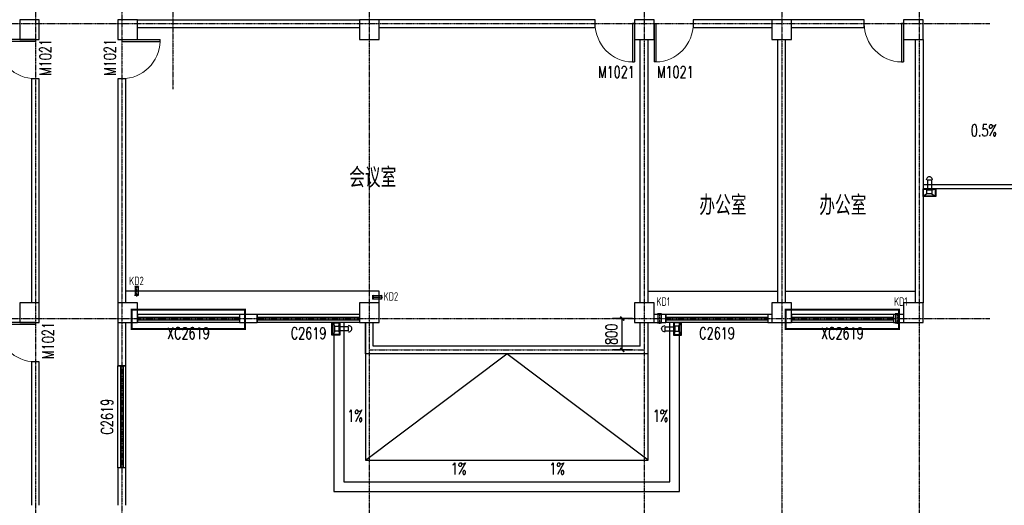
# Model space of a CAD drawing. Header units: inches. Extents: x 224620 to 3435104, y 247406 to 993300.
# Tile 65 of 109: x 283210 to 308278, y 598737 to 611087. Entities that reach past the tile are written whole.
import ezdxf

# ---------------------------------------------------------------- set-up
doc = ezdxf.new("R2010")
doc.units = ezdxf.units.IN
doc.header["$MEASUREMENT"] = 0
doc.linetypes.add('CENTER', pattern=[2, 1.25, -0.25, 0.25, -0.25])
doc.linetypes.add('DASH', pattern=[0.35, 0.25, -0.1])
for name, color, linetype in [('COLUMN', 9, 'Continuous'), ('DIM_SYMB', 3, 'Continuous'), ('DOTE', 1, 'CENTER'), ('Mb-text', 7, 'Continuous'), ('PUB_DIM', 3, 'Continuous'), ('PUB_TEXT', 7, 'Continuous'), ('SPACE_ALL', 1, 'Continuous'), ('WALL', 2, 'Continuous'), ('WINDOW', 4, 'Continuous'), ('WINDOW_TEXT', 7, 'Continuous'), ('可见线', 3, 'Continuous'), ('建筑轮廓', 2, 'Continuous'), ('水斗', 6, 'Continuous'), ('空调管', 8, 'Continuous'), ('细线', 135, 'Continuous')]:
    doc.layers.add(name, color=color, linetype=linetype)
doc.styles.add('_HZTXT', font='txt.shx', dxfattribs={"width": 0.8, "bigfont": 'HZTXT.shx'})
doc.styles.add('_TCH_DIM', font='SIMPLEX', dxfattribs={"bigfont": 'GBCBIG'})
doc.styles.add('_TCH_DIM_T3', font='SIMPLEX', dxfattribs={"width": 0.705882, "bigfont": 'GBCBIG'})
doc.styles.add('_TCH_WINDOW', font='SIMPLEX', dxfattribs={"height": 3.5, "bigfont": 'GBCBIG'})
doc.styles.add('DIM_FONT', font='SIMPLEX.shx', dxfattribs={"width": 0.8})
doc.styles.add('H_HZTXT', font='syszb.shx', dxfattribs={"width": 0.85, "bigfont": 'hztxt.shx'})
doc.dimstyles.new('_TCH_ARCH&&100', dxfattribs={"dimtxt": 297.5, "dimasz": 100, "dimexe": 250, "dimexo": 300, "dimgap": 126.25, "dimtad": 1, "dimdec": 0, "dimzin": 0, "dimdsep": 46, "dimtxsty": '_TCH_DIM_T3', "dimblk": 'ARCHTICK', "dimcen": 0.09, "dimclrt": 7, "dimazin": 2, "dimtfac": 1, "dimtdec": 0, "dimtix": 1, "dimtmove": 2, "dimatfit": 3, "dimfxl": 1, "dimtolj": 1, "dimtzin": 0, "dimarcsym": 0})

# ---------------------------------------------------------------- blocks, each defined once
blk = doc.blocks.new('_L1WAO')
for p, q in [((0, 180), (-320, 180)), ((-320, 180), (-320, 0)), ((-320, 0), (0, 0)), ((-224, 116), (-310, 170)), ((-10, 170), (-310, 170)), ((-310, 170), (-310, 10)), ((-310, 170), (-310, 170)), ((-224, 26), (-310, 10)), ((-310, 10), (-10, 10)), ((-310, 10), (-310, 10)), ((-96, 116), (-224, 116)), ((-224, 116), (-224, 26)), ((-224, 26), (-96, 26)), ((-96, 116), (-10, 170)), ((-96, 26), (-96, 116)), ((-96, 26), (-10, 10)), ((-10, 170), (-10, 170)), ((-10, 10), (-10, 170)), ((-10, 10), (-10, 10)), ((0, 0), (0, 180))]:
    blk.add_line(p, q)
at = {"style": 'DIM_FONT', "width": 0.8, "flags": 9}
for tag in ['XSIZE', 'YSIZE']:
    blk.add_attdef(tag, (0, 0), '', height=0.5, dxfattribs=at)
blk = doc.blocks.new('xcdsf')
at = {"layer": '水斗'}
for p, q in [((151845, -1119066), (151845, -1119386)), ((151856, -1119077), (151856, -1119376)), ((151915, -1119162), (151915, -1119290)), ((152265, -1119175), (152045, -1119175)), ((152265, -1119275), (152045, -1119275)), ((152245, -1119175), (152065, -1119175)), ((152245, -1119275), (152065, -1119275)), ((152265, -1119177), (152265, -1119277)), ((151845, -1119386), (152045, -1119386)), ((151915, -1119290), (151856, -1119376)), ((151856, -1119376), (152033, -1119376)), ((151856, -1119376), (151856, -1119376)), ((151915, -1119290), (152015, -1119290))]:
    blk.add_line(p, q, dxfattribs=at)
at = {"layer": '水斗', "extrusion": (0, 0, -1)}
blk.add_ellipse((152265, -1119227), major_axis=(86.9, 0), ratio=0.900657, start_param=4.712389, end_param=7.853982, dxfattribs=at)
at = {"layer": '水斗', "yscale": 1.110299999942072, "rotation": 90}
blk.add_blockref('_L1WAO', (152045, -1119066), dxfattribs=at)
blk = doc.blocks.new('D')
at = {"layer": 'DOTE', "color": 1}
blk.add_line((1550655, -71238), (1550655, -70967), dxfattribs=at)
at = {"layer": '空调管'}
for p, q in [((1550605, -70989), (1550615, -71004)), ((1550705, -70989), (1550605, -70989)), ((1550615, -71204), (1550615, -71004)), ((1550695, -71004), (1550615, -71004)), ((1550705, -70989), (1550695, -71004)), ((1550695, -71204), (1550695, -71004)), ((1550605, -71219), (1550615, -71204)), ((1550705, -71219), (1550605, -71219)), ((1550695, -71204), (1550615, -71204)), ((1550705, -71219), (1550695, -71204))]:
    blk.add_line(p, q, dxfattribs=at)
blk = doc.blocks.new('ATGHFGB')
at = {"layer": '建筑轮廓', "xscale": -1, "rotation": 180}
for p in [(-1470922, -81351), (-1464872, -81351)]:
    blk.add_blockref('D', p, dxfattribs=at)
at = {"layer": 'Mb-text', "style": 'H_HZTXT', "width": 0.85}
for p in [(79654, -9925), (85704, -9925)]:
    blk.add_text('KD1', height=216, rotation=0, dxfattribs=at).set_placement(p)
blk = doc.blocks.new('_ArchTick')
at = {"color": 0, "linetype": 'ByBlock', "const_width": 0.4}
blk.add_lwpolyline([(-0.5, -0.5), (0.5, 0.5)], dxfattribs=at)
blk = doc.blocks.new('*D721')
at = {"layer": 'Defpoints', "color": 0}
for p in [(298551, 603487), (299110, 603487), (299110, 602687)]:
    blk.add_point(p, dxfattribs=at)
at = {"layer": 'PUB_DIM', "color": 0, "lineweight": -2}
for p, q in [((298810, 603487), (298301, 603487)), ((298551, 602687), (298551, 603487)), ((298810, 602687), (298301, 602687))]:
    blk.add_line(p, q, dxfattribs=at)
at = {"layer": 'PUB_DIM', "color": 0, "lineweight": -2, "xscale": 100, "yscale": 100, "zscale": 100}
for p, rotation in [((298551, 603487), 90), ((298551, 602687), 270)]:
    blk.add_blockref('_ArchTick', p, dxfattribs=dict(at, rotation=rotation))
at = {"layer": 'PUB_DIM', "color": 7, "insert": (298276, 603087), "char_height": 297.5, "attachment_point": 5, "rotation": 90, "style": '_TCH_DIM_T3'}
blk.add_mtext('\\A1;800', dxfattribs=at)
blk = doc.blocks.new('$TCHSYS$WIN2D')
for p, q in [((-0.5, 0.5), (0.5, 0.5)), ((-0.5, 0.5), (-0.5, -0.5)), ((0.5, 0.5), (0.5, -0.5)), ((0.5, 0.1667), (-0.5, 0.1667)), ((0.5, -0.1667), (-0.5, -0.1667)), ((-0.5, -0.5), (0.5, -0.5))]:
    blk.add_line(p, q)
blk = doc.blocks.new('_FZHK')
blk.add_lwpolyline([(-0.5, -0.5), (0.5, -0.5), (0.5, 0.5), (-0.5, 0.5)], close=True)
blk = doc.blocks.new('$DorLib2D$00000001')
for p, q in [((0.45, 0.975), (0.5, 0.975)), ((0.45, 0), (0.45, 0.975)), ((0.5, 0), (0.5, 0.975)), ((0.5, 0), (0.45, 0))]:
    blk.add_line(p, q)
at = {"lineweight": 13}
blk.add_arc((0.475, 0), 0.975, 91.4693, 180, dxfattribs=at)

msp = doc.modelspace()

# ---------------------------------------------------------------- linework, layer by layer
at = {"layer": 'DIM_SYMB'}
for points in [[(307359.8, 608173.5, 0, 0, 0), (306727.8, 607610.7, 80, 0, 0), (306503.7, 607411.1, 0, 0, 0)], [(291751.1, 601500.3, 0, 0, 0), (291751.1, 602617.2, 80, 0, 0), (291751.1, 602917.2, 0, 0, 0)], [(299469.6, 601500.3, 0, 0, 0), (299469.6, 602617.2, 80, 0, 0), (299469.6, 602917.2, 0, 0, 0)], [(293848, 599700.2, 0, 0, 0), (292731.1, 599700.2, 80, 0, 0), (292431.1, 599700.2, 0, 0, 0)], [(297372.7, 599700.2, 0, 0, 0), (298489.6, 599700.2, 80, 0, 0), (298789.6, 599700.2, 0, 0, 0)]]:
    msp.add_lwpolyline(points, format="xyseb", dxfattribs=at)
at = {"layer": 'DOTE'}
for p, q in [((283610.4, 622517.3), (283610.4, 591317.3)), ((287110.4, 622517.3), (287110.4, 609323.4)), ((292110.4, 622517.3), (292110.4, 591317.3)), ((299110.4, 622517.3), (299110.4, 591317.3)), ((302610.4, 622517.3), (302610.4, 591317.3)), ((306110.4, 622517.3), (306110.4, 591317.3)), ((285810.4, 612109), (285810.4, 591317.3)), ((274077.8, 610986.9), (307911.4, 610986.9)), ((274077.8, 603486.9), (307911.4, 603486.9)), ((292110.4, 602686.9), (299110.4, 602686.9))]:
    msp.add_line(p, q, dxfattribs=at)
at = {"layer": 'PUB_DIM'}
for p in [(292010.4, 599886.9), (299210.4, 599886.9)]:
    msp.add_line(p, (295610.4, 602586.9), dxfattribs=at)
for points in [[(291210.4, 603386.9), (291210.4, 599086.9), (300010.4, 599086.9), (300010.4, 603386.9)], [(291460.4, 603386.9), (291460.4, 599336.9), (299760.4, 599336.9), (299760.4, 603386.9)], [(292010.4, 603386.9), (292010.4, 599886.9), (299210.4, 599886.9), (299210.4, 603386.9)]]:
    msp.add_lwpolyline(points, dxfattribs=at)
at = {"layer": 'SPACE_ALL', "linetype": 'DASH', "const_width": 50}
for points in [[(286064.7, 603708.8), (288947.2, 603708.8), (288947.2, 603217.5), (286064.7, 603217.5)], [(302714.7, 603708.8), (305597.2, 603708.8), (305597.2, 603217.5), (302714.7, 603217.5)]]:
    msp.add_lwpolyline(points, close=True, dxfattribs=at)
at = {"layer": 'WALL'}
for p, q in [((286210.4, 611086.9), (291860.4, 611086.9)), ((297860.4, 611086.9), (292360.4, 611086.9)), ((297860.4, 610886.9), (297860.4, 611086.9)), ((302360.4, 611086.9), (300360.4, 611086.9)), ((300360.4, 611086.9), (300360.4, 610886.9)), ((304710.4, 611086.9), (302860.4, 611086.9)), ((304710.4, 610886.9), (304710.4, 611086.9)), ((286210.4, 610886.9), (291860.4, 610886.9)), ((292360.4, 610886.9), (297860.4, 610886.9)), ((300360.4, 610886.9), (302360.4, 610886.9)), ((302860.4, 610886.9), (304710.4, 610886.9)), ((299010.4, 603886.9), (299010.4, 610586.9)), ((299210.4, 603886.9), (299210.4, 610586.9)), ((302510.4, 603886.9), (302510.4, 610586.9)), ((302710.4, 603886.9), (302710.4, 610586.9)), ((306010.4, 610586.9), (306010.4, 603886.9)), ((306210.4, 610586.9), (306210.4, 603886.9)), ((283710.4, 609586.9), (283510.4, 609586.9)), ((283510.4, 609586.9), (283510.4, 603886.9)), ((283710.4, 603886.9), (283710.4, 609586.9)), ((285910.4, 609586.9), (285710.4, 609586.9)), ((285710.4, 609586.9), (285710.4, 603886.9)), ((285910.4, 603886.9), (285910.4, 609586.9)), ((285710.4, 603386.9), (285710.4, 602286.8)), ((285910.4, 602286.8), (285910.4, 603386.9)), ((289260.4, 603586.9), (288810.4, 603586.9)), ((288810.4, 603586.9), (288810.4, 603386.9)), ((288810.4, 603386.9), (289260.4, 603386.9)), ((289260.4, 603386.9), (289260.4, 603586.9)), ((292010.4, 602586.9), (292010.4, 603386.9)), ((292210.4, 602786.9), (292210.4, 603386.9)), ((299010.4, 602786.9), (299010.4, 603386.9)), ((299210.4, 602586.9), (299210.4, 603386.9)), ((299660.4, 603586.9), (299360.4, 603586.9)), ((299360.4, 603386.9), (299660.4, 603386.9)), ((299660.4, 603386.9), (299660.4, 603586.9)), ((302360.4, 603586.9), (302260.4, 603586.9)), ((302260.4, 603586.9), (302260.4, 603386.9)), ((302260.4, 603386.9), (302360.4, 603386.9)), ((305710.4, 603586.9), (305460.4, 603586.9)), ((305460.4, 603586.9), (305460.4, 603386.9)), ((305460.4, 603386.9), (305710.4, 603386.9)), ((299010.4, 602786.9), (292210.4, 602786.9)), ((283710.4, 602386.9), (283510.4, 602386.9)), ((283510.4, 602386.9), (283510.4, 598736.9)), ((283710.4, 598736.9), (283710.4, 602386.9)), ((299210.4, 602586.9), (292010.4, 602586.9)), ((285710.4, 602286.8), (285910.4, 602286.8)), ((285910.4, 599686.8), (285710.4, 599686.8)), ((285710.4, 599686.8), (285710.4, 598736.9)), ((285910.4, 598736.9), (285910.4, 599686.8))]:
    msp.add_line(p, q, dxfattribs=at)
at = {"layer": '可见线'}
for points in [[(306210.4, 613486.9), (308610.4, 613486.9), (308610.4, 606786.9), (306210.4, 606786.9)], [(306210.4, 613386.9), (308510.4, 613386.9), (308510.4, 606886.9), (306210.4, 606886.9)]]:
    msp.add_lwpolyline(points, dxfattribs=at)
at = {"layer": '细线'}
for p, q in [((292360.4, 604186.9), (285910.4, 604186.9)), ((292360.4, 603886.9), (292360.4, 604186.9)), ((299210.4, 604186.9), (302510.4, 604186.9)), ((302710.4, 604186.9), (306010.4, 604186.9))]:
    msp.add_line(p, q, dxfattribs=at)

# ---------------------------------------------------------------- block references
at = {"layer": 'COLUMN', "xscale": 500, "yscale": 500, "zscale": 500}
for p in [(283460.4, 610836.9), (285960.4, 610836.9), (292110.4, 610836.9), (299110.4, 610836.9), (302610.4, 610836.9), (305960.4, 610836.9), (283460.4, 603636.9), (285960.4, 603636.9), (292110.4, 603636.9), (299110.4, 603636.9), (302610.4, 603636.9), (305960.4, 603636.9)]:
    msp.add_blockref('_FZHK', p, dxfattribs=at)
at = {"layer": 'WALL'}
msp.add_blockref('ATGHFGB', (219767.2, 613734.7), dxfattribs=at)
at = {"layer": 'WINDOW'}
ref = msp.add_blockref('$DorLib2D$00000001', (298360.4, 610986.9), dxfattribs=dict(at, xscale=1000, yscale=-1000, zscale=1000))
ref.add_attrib('A', 'M1021', (297935.4, 609608.5), dxfattribs={"layer": 'WINDOW_TEXT', "height": 297.5, "style": '_TCH_WINDOW', "width": 0.705882})
ref = msp.add_blockref('$DorLib2D$00000001', (299860.4, 610986.9), dxfattribs=dict(at, xscale=-1000, yscale=-1000, zscale=-1000))
ref.add_attrib('A', 'M1021', (299435.4, 609608.5), dxfattribs={"layer": 'WINDOW_TEXT', "height": 297.5, "style": '_TCH_WINDOW', "width": 0.705882})
at = {"layer": 'WINDOW', "xscale": 1000, "yscale": -1000, "zscale": 1000}
msp.add_blockref('$DorLib2D$00000001', (305210.4, 610986.9), dxfattribs=at)
at = {"layer": 'WINDOW'}
ref = msp.add_blockref('$DorLib2D$00000001', (283610.4, 610086.9), dxfattribs=dict(at, xscale=1000, yscale=1000, zscale=1000, rotation=90))
ref.add_attrib('A', 'M1021', (284015.8, 609661.9), dxfattribs={"layer": 'WINDOW_TEXT', "height": 297.5, "rotation": 90, "style": '_TCH_WINDOW', "width": 0.705882})
ref = msp.add_blockref('$DorLib2D$00000001', (285810.4, 610086.9), dxfattribs=dict(at, xscale=1000, yscale=-1000, zscale=1000, rotation=90))
ref.add_attrib('A', 'M1021', (285656, 609661.9), dxfattribs={"layer": 'WINDOW_TEXT', "height": 297.5, "rotation": 90, "style": '_TCH_WINDOW', "width": 0.705882})
ref = msp.add_blockref('$DorLib2D$00000001', (283610.4, 602886.9), dxfattribs=dict(at, xscale=1000, yscale=1000, zscale=1000, rotation=90))
ref.add_attrib('A', 'M1021', (284082.9, 602461.9), dxfattribs={"layer": 'WINDOW_TEXT', "height": 297.5, "rotation": 90, "style": '_TCH_WINDOW', "width": 0.705882})
ref = msp.add_blockref('$TCHSYS$WIN2D', (287510.4, 603486.9), dxfattribs=dict(at, xscale=2600, yscale=-200, zscale=2600, rotation=180))
ref.add_attrib('A', 'XC2619', (286960.4, 602963.1), dxfattribs={"layer": 'WINDOW_TEXT', "height": 297.5, "style": '_TCH_WINDOW', "width": 0.705882})
ref = msp.add_blockref('$TCHSYS$WIN2D', (290560.4, 603486.9), dxfattribs=dict(at, xscale=2600, yscale=-200, zscale=2600, rotation=180))
ref.add_attrib('A', 'C2619', (290110.4, 602963.1), dxfattribs={"layer": 'WINDOW_TEXT', "height": 297.5, "style": '_TCH_WINDOW', "width": 0.705882})
ref = msp.add_blockref('$TCHSYS$WIN2D', (300960.4, 603486.9), dxfattribs=dict(at, xscale=2600, yscale=-200, zscale=2600, rotation=180))
ref.add_attrib('A', 'C2619', (300510.4, 602963.1), dxfattribs={"layer": 'WINDOW_TEXT', "height": 297.5, "style": '_TCH_WINDOW', "width": 0.705882})
ref = msp.add_blockref('$TCHSYS$WIN2D', (304160.4, 603486.9), dxfattribs=dict(at, xscale=2600, yscale=-200, zscale=2600, rotation=180))
ref.add_attrib('A', 'XC2619', (303610.4, 602963.1), dxfattribs={"layer": 'WINDOW_TEXT', "height": 297.5, "style": '_TCH_WINDOW', "width": 0.705882})
ref = msp.add_blockref('$TCHSYS$WIN2D', (285810.4, 600986.8), dxfattribs=dict(at, xscale=2600, yscale=-200, zscale=2600, rotation=90))
ref.add_attrib('A', 'C2619', (285584.1, 600536.8), dxfattribs={"layer": 'WINDOW_TEXT', "height": 297.5, "rotation": 90, "style": '_TCH_WINDOW', "width": 0.705882})
at = {"layer": '建筑轮廓', "xscale": -1, "rotation": 180}
msp.add_blockref('D', (-1264467, 533084.1), dxfattribs=at)
at = {"layer": '建筑轮廓', "rotation": 269.9999999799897}
msp.add_blockref('D', (363422.2, 2154686.5), dxfattribs=at)
at = {"layer": '水斗', "xscale": -1}
for p, rotation in [((1425596.6, 454742.3), 270), ((139315.9, -515999.3), 180)]:
    msp.add_blockref('xcdsf', p, dxfattribs=dict(at, rotation=rotation))
at = {"layer": '水斗', "rotation": 180}
msp.add_blockref('xcdsf', (451904.9, -515999.3), dxfattribs=at)

# ---------------------------------------------------------------- texts
at = {"layer": 'Mb-text', "style": 'H_HZTXT', "width": 0.85}
for p in [(285997.5, 604335.4), (292474.9, 603940.5)]:
    msp.add_text('KD2', height=216, rotation=0, dxfattribs=at).set_placement(p)
at = {"layer": 'PUB_TEXT'}
for s, height, style, width, p in [('0.5%%%', 297.5, '_TCH_DIM', 0.705882, (307426, 608122.8)), ('会议室', 500, '_HZTXT', 0.8, (291598.3, 606822.6)), ('办公室', 500, '_HZTXT', 0.8, (300515.1, 606116.7)), ('办公室', 500, '_HZTXT', 0.8, (303566.8, 606116.7)), ('1%%%', 297.5, '_TCH_DIM', 0.705882, (291551.9, 600863.1)), ('1%%%', 297.5, '_TCH_DIM', 0.705882, (299328.8, 600863.1)), ('1%%%', 297.5, '_TCH_DIM', 0.705882, (294187.8, 599522.2)), ('1%%%', 297.5, '_TCH_DIM', 0.705882, (296692.9, 599522.2))]:
    msp.add_text(s, height=height, dxfattribs=dict(at, style=style, width=width)).set_placement(p)

# ---------------------------------------------------------------- dimensions: what is measured, and where the dimension line sits
at = {"layer": 'PUB_DIM'}
dim = msp.add_aligned_dim(p1=(299110.4, 602686.9), p2=(299110.4, 603486.9), distance=558.9, dimstyle='_TCH_ARCH&&100', dxfattribs=at)
dim.commit()
dim.dimension.update_dxf_attribs({"geometry": '*D721', "text_midpoint": (298276.4, 603086.9)})

doc.saveas('drawing.dxf')
